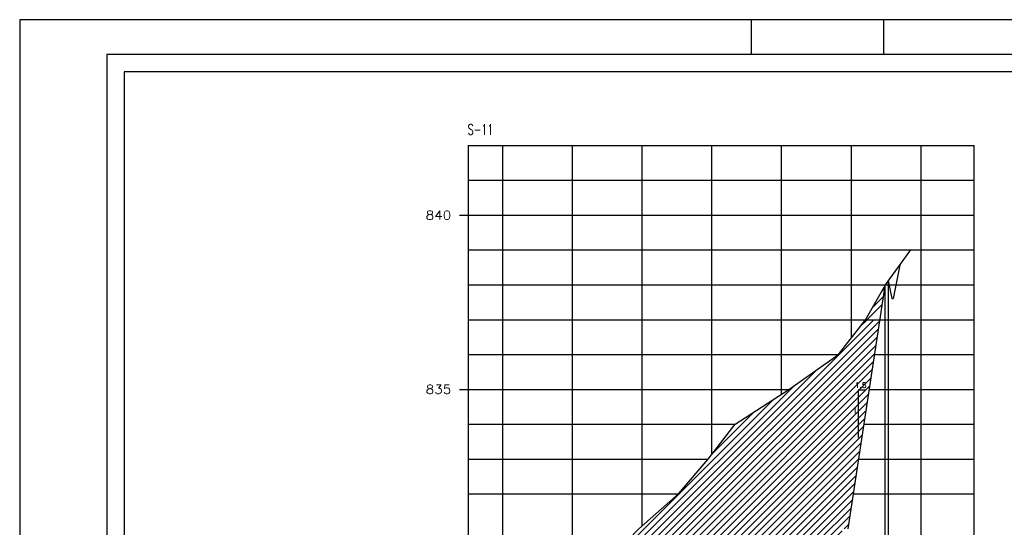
# Model space of a CAD drawing. Extents: x -1825 to 98, y 5678 to 6985.
# Tile 49 of 86: x -743 to -461, y 6127 to 6272. Entities that reach past the tile are written whole.
import ezdxf
from ezdxf.enums import TextEntityAlignment as Align

# ---------------------------------------------------------------- set-up
doc = ezdxf.new("R2010")
doc.units = 0
doc.header["$MEASUREMENT"] = 0
doc.linetypes.add('CONTINUO', pattern=[0])
for name, color, linetype in [('-CORTE', 51, 'CONTINUOUS'), ('-TALUDI', 3, 'CONTINUOUS'), ('PADRÃO', 7, 'CONTINUOUS'), ('PG-CORTE', 4, 'CONTINUOUS'), ('PG-HETCH', 9, 'CONTINUOUS'), ('PG-LINE', 7, 'CONTINUOUS'), ('PG-MALHA', 7, 'CONTINUOUS'), ('PG-TXT-100', 3, 'CONTINUOUS'), ('PG-TXT-120', 4, 'CONTINUOUS')]:
    doc.layers.add(name, color=color, linetype=linetype)
doc.styles.add('ROMANS', font='romans.shx', dxfattribs={"height": 1.5})

msp = doc.modelspace()

# ---------------------------------------------------------------- hatches: boundary and pattern name
at = {"layer": '-CORTE'}
h = msp.add_hatch(dxfattribs=at)
h.set_pattern_fill('_USER', color=256, scale=1.4, angle=45, style=0, pattern_type=0)
h.set_pattern_definition([(45, (0, 0), (-0.9899495, 0.9899495), [])])
h.paths.add_polyline_path([(-496.4, 6186.11), (-500.01, 6186.11), (-502.01, 6184.11), (-508.24, 6176.11), (-522.43, 6166.11), (-537.83, 6156.11), (-545.58, 6146.11), (-554.14, 6136.11), (-565.53, 6126.11), (-568.9, 6122.61), (-508.07, 6122.61), (-507.51, 6123.17), (-507.07, 6126.11), (-506.55, 6126.11), (-505.39, 6127.27)])
h.paths.add_polyline_path([(-504.1, 6158.86), (-502.98, 6158.86), (-502.98, 6161.14), (-504.1, 6161.14)], flags=24)
h.paths.add_polyline_path([(-503.41, 6166.17), (-499.69, 6166.17), (-499.69, 6168.45), (-503.41, 6168.45)], flags=24)

# ---------------------------------------------------------------- linework, layer by layer
at = {"layer": '-TALUDI', "flags": 128}
msp.add_lwpolyline([(-500.52, 6165.85), (-502.56, 6165.85), (-502.56, 6152.27)], dxfattribs=at)
at = {"layer": 'PADRÃO', "color": 2}
for p, q in [((-533.17, 6262.22), (-533.17, 6272.22)), ((-495.17, 6262.22), (-495.17, 6272.22))]:
    msp.add_line(p, q, dxfattribs=at)
msp.add_lwpolyline([(-743.17, 6272.22), (-743.17, 5678.22), (97.83, 5678.22), (97.83, 6272.22), (-743.17, 6272.22)], dxfattribs=at)
at = {"layer": 'PADRÃO', "color": 1}
msp.add_lwpolyline([(-718.17, 5688.22), (87.83, 5688.22), (87.83, 6262.22), (-718.17, 6262.22)], close=True, dxfattribs=at)
at = {"layer": 'PADRÃO', "color": 2}
msp.add_lwpolyline([(-713.17, 5693.22), (-92.17, 5693.22), (-92.17, 6257.22), (-713.17, 6257.22)], close=True, dxfattribs=at)
at = {"layer": 'PG-CORTE'}
for p, q in [((-490.61, 6201.79), (-492.52, 6192.23)), ((-493.92, 6197.23), (-492.92, 6192.23)), ((-492.92, 6192.23), (-492.52, 6192.23)), ((-492.52, 6192.23), (-492.92, 6192.23)), ((-492.92, 6192.23), (-492.52, 6192.23))]:
    msp.add_line(p, q, dxfattribs=at)
at = {"layer": 'PG-CORTE', "linetype": 'CONTINUOUS'}
msp.add_line((-494.92, 6195.79), (-505.57, 6126.11), dxfattribs=at)
at = {"layer": 'PG-HETCH'}
for p, q in [((-495.75, 6194.33), (-495.03, 6195.05)), ((-502.01, 6184.11), (-495.74, 6190.37)), ((-498.4, 6189.7), (-495.39, 6192.71)), ((-506.55, 6126.11), (-505.39, 6127.27))]:
    msp.add_line(p, q, dxfattribs=at)
at = {"layer": 'PG-LINE', "color": 3, "linetype": 'CONTINUOUS'}
for p, q in [((-487.47, 6206.11), (-487.47, 6206.11)), ((-493.92, 6197.23), (-493.92, 6077.51)), ((-494.92, 6195.79), (-494.92, 6077.51))]:
    msp.add_line(p, q, dxfattribs=at)
at = {"layer": 'PG-LINE', "color": 6, "linetype": 'CONTINUOUS', "flags": 128}
msp.add_lwpolyline([(-604.62, 6090.05), (-583.16, 6106.11), (-575.14, 6116.11), (-565.53, 6126.11), (-554.14, 6136.11), (-545.58, 6146.11), (-537.83, 6156.11), (-522.43, 6166.11), (-508.24, 6176.11), (-500.45, 6186.11), (-494.73, 6196.11), (-487.47, 6206.11)], dxfattribs=at)
at = {"layer": 'PG-MALHA', "linetype": 'CONTINUO'}
for p, q in [((-604.62, 6236.11), (-604.62, 6077.61)), ((-584.62, 6236.11), (-584.62, 6077.51)), ((-564.62, 6236.11), (-564.62, 6126.91)), ((-544.62, 6236.11), (-544.62, 6147.35)), ((-524.62, 6236.11), (-524.62, 6164.69)), ((-504.62, 6236.11), (-504.62, 6180.76)), ((-484.62, 6236.11), (-484.62, 6077.51))]:
    msp.add_line(p, q, dxfattribs=at)
at = {"layer": 'PG-MALHA', "color": 4, "linetype": 'CONTINUO'}
msp.add_line((-469.26, 6077.51), (-469.26, 6236.11), dxfattribs=at)
at = {"layer": 'PG-MALHA', "linetype": 'CONTINUO'}
for points in [[(-614.49, 6236.11), (-469.26, 6236.11)], [(-614.49, 6226.11), (-469.26, 6226.11)], [(-614.49, 6216.11), (-469.26, 6216.11)], [(-614.49, 6206.11), (-469.26, 6206.11)], [(-614.49, 6196.11), (-490.95, 6196.11)], [(-504.62, 6196.11), (-469.26, 6196.11)], [(-614.49, 6186.11), (-496.67, 6186.11)], [(-504.62, 6186.11), (-469.26, 6186.11)], [(-614.49, 6176.11), (-508.24, 6176.11)], [(-497.93, 6176.11), (-469.26, 6176.11)], [(-614.49, 6166.11), (-522.43, 6166.11)], [(-499.46, 6166.11), (-489.49, 6166.11)], [(-492, 6166.11), (-469.26, 6166.11)], [(-614.49, 6156.11), (-537.83, 6156.11)], [(-500.98, 6156.11), (-489.49, 6156.11)], [(-493.5, 6156.11), (-469.26, 6156.11)], [(-614.49, 6146.11), (-545.58, 6146.11)], [(-502.51, 6146.11), (-489.49, 6146.11)], [(-495, 6146.11), (-469.26, 6146.11)], [(-614.49, 6136.11), (-554.14, 6136.11)], [(-504.04, 6136.11), (-489.49, 6136.11)], [(-496.5, 6136.11), (-469.26, 6136.11)]]:
    msp.add_lwpolyline(points, dxfattribs=at)
at = {"layer": 'PG-MALHA', "color": 4, "linetype": 'CONTINUO'}
msp.add_lwpolyline([(-614.49, 6236.11), (-614.49, 6077.51)], dxfattribs=at)
at = {"layer": 'PG-MALHA', "color": 5, "linetype": 'CONTINUO'}
for points in [[(-616.96, 6216.11), (-614.49, 6216.11)], [(-616.96, 6166.11), (-614.49, 6166.11)]]:
    msp.add_lwpolyline(points, dxfattribs=at)

# ---------------------------------------------------------------- texts
at = {"layer": '-TALUDI', "color": 2, "style": 'ROMANS'}
for s, p in [('1.5', (-503.47, 6166.55)), ('1', (-504.15, 6159.24))]:
    msp.add_text(s, height=1.52, dxfattribs=at).set_placement(p)
at = {"layer": 'PG-TXT-100', "style": 'ROMANS', "width": 1.080702}
for s, p, p2 in [('840', (-626.66, 6214.86), (-619.33, 6214.86)), ('835', (-626.66, 6164.86), (-619.33, 6164.86))]:
    msp.add_text(s, height=2.5, dxfattribs=at).set_placement(p, p2, align=Align.FIT)
at = {"layer": 'PG-TXT-120', "style": 'ROMANS', "width": 0.666667}
msp.add_text('S-11', height=3, dxfattribs=at).set_placement((-614.61, 6239.18), (-607.28, 6239.18), align=Align.FIT)

doc.saveas('drawing.dxf')
